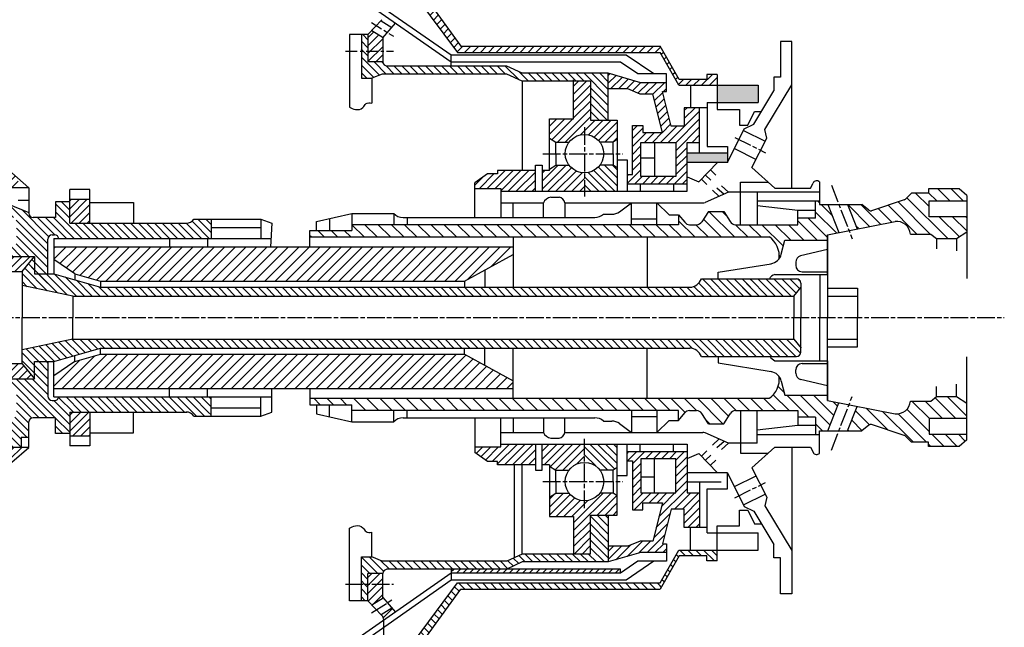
# Model space of a CAD drawing. Header units: millimetres. Extents: x 612 to 1453, y -79 to 515.
# Tile 3 of 5: x 832 to 1166, y 79 to 286. Entities that reach past the tile are written whole.
import ezdxf

# ---------------------------------------------------------------- set-up
doc = ezdxf.new("R2010")
doc.units = ezdxf.units.MM
doc.linetypes.add('AM_ISO08W050x2', pattern=[9, 6, -0.75, 1.5, -0.75])
doc.linetypes.add('CENTER', pattern=[7, 4, -1, 1, -1])
doc.layers.add('AM_7', color=4, linetype='AM_ISO08W050x2', lineweight=25)
for name, color, linetype in [('Основной', 7, 'Continuous'), ('ось', 3, 'CENTER'), ('штрих', 191, 'Continuous')]:
    doc.layers.add(name, color=color, linetype=linetype)
pattern_1 = [(135, (-605.1486, -367.3792), (-1.3470384, -1.3470384), [])]
pattern_2 = [(45, (-605.1486, -367.3792), (-1.3470384, 1.3470384), [])]

msp = doc.modelspace()

# ---------------------------------------------------------------- hatches: boundary and pattern name
at = {"layer": 'штрих'}
h = msp.add_hatch(dxfattribs=at)
h.set_pattern_fill('ANSI31', color=256, scale=0.6, style=0)
h.set_pattern_definition(pattern_2)
h.paths.add_polyline_path([(800.19, 356.93), (796.17, 354.37), (796.28, 343.27, -0.016426), (800.19, 344.2)])
h.paths.add_polyline_path([(783.81, 246.36), (780.57, 246.36), (780.57, 231.16), (783.81, 231.16)])
h.paths.add_polyline_path([(855.36, 224.73), (848.51, 224.73), (848.51, 216.62), (855.36, 216.62)])
h.paths.add_polyline_path([(831.02, 228.6), (831.02, 231.76), (830.18, 232.51), (817.23, 232.51), (817.23, 228.6)])
h = msp.add_hatch(dxfattribs=at)
h.set_pattern_fill('ANSI31', color=256, scale=0.6, style=0)
h.set_pattern_definition(pattern_2)
h.paths.add_polyline_path([(958.26, 313.9), (956.52, 313.9), (956.52, 320.33), (942.96, 323.36), (942.96, 320.18), (952.82, 317.58), (952.82, 307.66), (955.02, 305.64), (955.02, 301.82, -0.55827), (958.94, 303.01), (980.04, 274.6), (1048.78, 274.6), (1048.78, 276.71), (981.16, 276.71), (960.01, 305.98), (958.26, 305.98)])
h = msp.add_hatch(dxfattribs=at)
h.set_pattern_fill('ANSI31', color=256, scale=0.6, angle=90, style=0)
h.set_pattern_definition(pattern_1)
h.paths.add_polyline_path([(949.7, 280.64), (947.45, 280.64), (947.45, 275.05), (949.7, 275.05)])
h = msp.add_hatch(dxfattribs=at)
h.set_pattern_fill('ANSI31', color=256, scale=0.6, style=0)
h.set_pattern_definition(pattern_2)
h.paths.add_polyline_path([(954.69, 279.55), (954.8, 279.67), (951.02, 282.05), (949.7, 280.64), (949.7, 275.05), (954.69, 275.05)])
h.paths.add_polyline_path([(954.69, 275.05), (949.7, 275.05), (949.7, 271.41), (954.69, 271.41)])
h = msp.add_hatch(dxfattribs=at)
h.set_pattern_fill('ANSI31', color=256, scale=0.6, angle=90, style=0)
h.set_pattern_definition(pattern_1)
h.paths.add_polyline_path([(1025.19, 251.57), (1031.23, 251.57), (1031.23, 267.51), (1001.98, 267.51), (996.83, 269.96), (956.13, 269.96, -0.350163), (954.69, 271.41), (949.7, 271.41), (949.7, 275.05), (947.45, 275.05), (947.45, 265.8), (951.04, 265.8), (954.48, 267.25), (996.83, 267.25), (1001.98, 264.8), (1025.19, 264.8)])
h.paths.add_polyline_path([(1034.26, 227.47), (1034.26, 235.42), (1032.86, 236.29), (1028.38, 236.29, -0.236068), (1023.15, 233.68), (1023.15, 227.47)])
h.paths.add_polyline_path([(1028.38, 132.83), (1032.86, 132.83), (1034.26, 133.7), (1034.26, 141.65), (1023.15, 141.65), (1023.15, 135.45, -0.236068)])
h.paths.add_polyline_path([(1031.23, 117.56), (1025.19, 117.56), (1025.19, 104.33), (1001.98, 104.33), (996.83, 101.88), (954.48, 101.88), (951.04, 103.32), (947.45, 103.32), (947.45, 94.08), (949.7, 94.08), (949.7, 97.72), (954.69, 97.72, -0.350163), (956.13, 99.17), (996.83, 99.17), (1001.98, 101.62), (1031.23, 101.62)])
h = msp.add_hatch(dxfattribs=at)
h.set_pattern_fill('ANSI31', color=256, scale=0.6, style=0)
h.set_pattern_definition(pattern_2)
h.paths.add_polyline_path([(1068.21, 267.12), (1064.7, 267.12), (1064.7, 265.4), (1055.3, 265.4), (1048.78, 276.71), (1048.78, 274.6), (1055.16, 263.44), (1068.21, 263.44)])
h = msp.add_hatch(dxfattribs=at)
h.set_pattern_fill('ANSI31', color=256, scale=0.6, style=0)
h.set_pattern_definition(pattern_2)
h.paths.add_polyline_path([(1057, 249.61), (1052.51, 249.61), (1049.64, 261.29), (1050.97, 261.29), (1050.97, 264.28), (1042.23, 264.28), (1031.23, 267.51), (1031.23, 262.19), (1037.88, 262.19), (1042.05, 260.39), (1046.38, 260.39), (1049.57, 247.41), (1042.95, 247.41), (1042.95, 249.77), (1039.43, 249.77), (1039.43, 233.2), (1037.61, 233.2), (1037.61, 230.01), (1057.96, 230.01), (1057.96, 244.05), (1062.23, 244.05), (1062.23, 255.82), (1057, 255.82)])
h.paths.add_polyline_path([(1054.14, 244.06), (1054.14, 232.46), (1042.29, 232.46), (1042.29, 244.06)], flags=16)
h = msp.add_hatch(dxfattribs=at)
h.set_pattern_fill('ANSI31', color=256, scale=0.6, style=0)
h.set_pattern_definition(pattern_2)
h.paths.add_polyline_path([(1025.19, 251.57), (1025.19, 264.8), (1019.47, 264.8), (1019.47, 252.06), (1011.3, 252.06), (1011.3, 245.46), (1013.44, 244.13), (1017.92, 244.13, -0.5), (1028.38, 244.13), (1032.86, 244.13), (1034.26, 245.01), (1034.26, 251.57)])
h.paths.add_polyline_path([(1017.92, 236.29), (1013.44, 236.29), (1011.3, 234.96), (1011.3, 234.49), (1008.76, 234.49), (1008.76, 227.47), (1023.15, 227.47), (1023.15, 233.68, -0.236068)])
h.paths.add_polyline_path([(993.66, 234.49), (993.66, 233.36), (990.21, 233.36), (985.91, 230.33), (985.91, 228.44), (994.72, 228.44), (994.72, 227.47), (1006.48, 227.47), (1006.48, 234.49)])
h.paths.add_polyline_path([(1006.48, 141.65), (994.72, 141.65), (994.72, 140.69), (985.91, 140.69), (985.91, 138.8), (990.21, 135.76), (993.66, 135.76), (993.66, 134.64), (1006.48, 134.64)])
h.paths.add_polyline_path([(1008.76, 141.65), (1008.76, 134.64), (1011.3, 134.64), (1011.3, 134.16), (1013.44, 132.83), (1017.92, 132.83, -0.236068), (1023.15, 135.45), (1023.15, 141.65)])
h.paths.add_polyline_path([(1019.47, 117.07), (1019.47, 104.33), (1025.19, 104.33), (1025.19, 117.56), (1034.26, 117.56), (1034.26, 124.12), (1032.86, 124.99), (1028.38, 124.99, -0.5), (1017.92, 124.99), (1013.44, 124.99), (1011.3, 123.66), (1011.3, 117.07)])
h = msp.add_hatch(color=256, dxfattribs=at)
h.paths.add_polyline_path([(1068.21, 263.44), (1068.21, 257.56), (1082.03, 257.56), (1082.03, 263.44)])
h.paths.add_polyline_path([(1071.63, 237.2), (1071.63, 240.38), (1057.96, 240.38), (1057.96, 237.2)])
h = msp.add_hatch(dxfattribs=at)
h.set_pattern_fill('ANSI31', color=256, scale=0.6, angle=90, style=0)
h.set_pattern_definition(pattern_1)
h.paths.add_polyline_path([(896.48, 216.62), (848.51, 216.62), (848.51, 223.88), (843.7, 223.88), (843.7, 218.53), (836.04, 218.53, -0.414214), (834.6, 219.97), (834.6, 220.22), (827.19, 223.32), (827.19, 228.6), (764.73, 228.6), (764.73, 234.34), (762.3, 234.34), (759.32, 229.85), (759.32, 223.35), (778.11, 223.35, -0.414214), (778.83, 222.63), (778.83, 221.36, 0.414214), (779.55, 220.64), (811.27, 220.64, 0.371364), (811.97, 221.29, -0.414214), (814.13, 223.45), (816.68, 223.45, -0.414214), (818.84, 221.29), (818.84, 219.25, -0.067806), (818.76, 218.67), (828.99, 218.67, -0.414214), (830.43, 217.23), (830.43, 210.22, -0.414214), (828.99, 208.78), (817.62, 208.78), (817.62, 205.35), (836.55, 205.35), (836.55, 199.49), (841.08, 199.49), (841.08, 211.24, -0.414214), (842.52, 212.68), (843.35, 212.68, -0.373461), (844.78, 211.45), (896.48, 211.45)])
h.paths.add_polyline_path([(834.6, 149.16, -0.414214), (836.04, 150.6), (843.7, 150.6), (843.7, 145.25), (848.51, 145.25), (848.51, 152.51), (896.48, 152.51), (896.48, 157.68), (844.78, 157.68, -0.373461), (843.35, 156.44), (842.52, 156.44, -0.414214), (841.08, 157.88), (841.08, 169.63), (836.55, 169.63), (836.55, 163.78), (817.62, 163.78), (817.62, 160.35), (828.99, 160.35, -0.414214), (830.43, 158.91), (830.43, 151.9, -0.414214), (828.99, 150.46), (818.76, 150.46, -0.067806), (818.84, 149.88), (818.84, 147.84, -0.414214), (816.68, 145.68), (814.13, 145.68, -0.414214), (811.97, 147.84, 0.371364), (811.27, 148.48), (779.55, 148.48, 0.414214), (778.83, 147.76), (778.83, 146.5, -0.414214), (778.11, 145.78), (761.02, 145.78), (761.02, 134.79), (762.85, 134.79), (766.27, 140.52), (832.02, 140.52), (832.02, 143.91), (834.6, 143.91)])
h.paths.add_polyline_path([(843.11, 199.49), (836.55, 199.49), (836.55, 205.35), (832.31, 200.19), (832.31, 195.45), (849.53, 191.87), (1079.63, 191.87), (1079.63, 194.8), (1079.63, 197.7), (1062.87, 197.7, -0.272663), (1058.94, 194.86), (858.98, 194.86)])
h = msp.add_hatch(dxfattribs=at)
h.set_pattern_fill('ANSI31', color=256, angle=90, style=0)
h.set_pattern_definition([(135, (-605.1486, -367.3792), (-2.245064, -2.245064), [])])
h.paths.add_polyline_path([(1085.87, 211.94, -0.269926), (1089.21, 204.56, 0.098379), (1089.93, 206.09), (1091.13, 210.86), (1105.65, 210.86), (1105.65, 212.73), (1109.46, 213.47), (1105.76, 222.95), (1102.94, 222.95), (1102.94, 224.23), (1101.59, 224.23), (1101.59, 218.36), (1095.51, 218.36), (1095.51, 216.12), (1074.41, 216.12, -0.261352), (1072.57, 217.16), (1070.46, 220.61), (1065.21, 220.61), (1062.96, 217.11, -0.255198), (1061.14, 216.12), (1058.83, 216.12, -0.226202), (1057.15, 216.92), (1055.06, 219.51), (1055.06, 216.12), (944.24, 216.12), (944.24, 214.15), (929.95, 214.15), (929.95, 211.94)])
h.paths.add_polyline_path([(1131.62, 224.52), (1120.62, 220.88, -0.271459), (1119.62, 221.03), (1117.22, 222.95), (1112.42, 222.95), (1115.64, 214.69), (1128.52, 217.21, -0.422647), (1133.76, 212.9), (1140.69, 212.9), (1142.62, 211.38), (1149.4, 211.38), (1152.84, 213.64), (1152.84, 218.81), (1140.1, 218.81), (1140.1, 224.17), (1152.84, 224.17), (1152.84, 226.01), (1150.32, 228.27), (1139.93, 228.27), (1139.93, 226.85), (1134.15, 226.85), (1132.08, 224.78, -0.13383)])
h.paths.add_polyline_path([(929.95, 157.18), (929.95, 154.98), (944.24, 154.98), (944.24, 153), (1055.06, 153), (1055.06, 149.62), (1057.15, 152.2, -0.226202), (1058.83, 153), (1061.14, 153, -0.255198), (1062.96, 152.01), (1065.21, 148.51), (1070.46, 148.51), (1072.57, 151.97, -0.261352), (1074.41, 153), (1095.51, 153), (1095.51, 150.76), (1101.59, 150.76), (1101.59, 144.9), (1102.94, 144.9), (1102.94, 146.18), (1105.76, 146.18), (1109.46, 155.65), (1105.65, 156.4), (1105.65, 158.26), (1091.13, 158.26), (1089.93, 163.04, 0.098379), (1089.21, 164.56, -0.269926), (1085.87, 157.18)])
h.paths.add_polyline_path([(1131.62, 144.61, -0.13383), (1132.08, 144.34), (1134.15, 142.28), (1139.93, 142.28), (1139.93, 140.85), (1150.32, 140.85), (1152.84, 143.11), (1152.84, 144.96), (1140.1, 144.96), (1140.1, 150.31), (1152.84, 150.31), (1152.84, 155.49), (1149.4, 157.75), (1142.62, 157.75), (1140.69, 156.23), (1133.76, 156.23, -0.422647), (1128.52, 151.92), (1115.64, 154.44), (1112.42, 146.18), (1117.22, 146.18), (1119.62, 148.1, -0.271459), (1120.62, 148.24)])
h = msp.add_hatch(dxfattribs=at)
h.set_pattern_fill('ANSI31', color=256, scale=0.6, angle=90, style=0)
h.set_pattern_definition(pattern_1)
h.paths.add_polyline_path([(896.48, 218), (890.64, 218, -0.244215), (888.22, 216.62), (896.48, 216.62)])
h = msp.add_hatch(dxfattribs=at)
h.set_pattern_fill('ANSI31', color=256, scale=0.6, style=0)
h.set_pattern_definition(pattern_2)
h.paths.add_polyline_path([(817.62, 165.34), (817.62, 163.78), (836.55, 163.78), (832.31, 168.94), (765.08, 168.94), (765.08, 161.3), (770.35, 161.3), (770.35, 163.85), (776.56, 163.85), (786.03, 165.34)])
h.paths.add_polyline_path([(817.62, 205.35), (817.62, 203.79), (786.03, 203.79), (776.56, 205.27), (770.35, 205.27), (770.35, 207.83), (765.08, 207.83), (765.08, 200.19), (832.31, 200.19), (836.55, 205.35)])
h = msp.add_hatch(dxfattribs=at)
h.set_pattern_fill('ANSI31', color=256, scale=0.8, style=0)
h.set_pattern_definition([(45, (-605.1486, -367.3792), (-1.7960512, 1.7960512), [])])
h.paths.add_polyline_path([(998.96, 160.55), (998.96, 163.14), (982.47, 172.2), (858.98, 172.2), (850.27, 169.65), (843.11, 164.81), (843.11, 160.55)])
h.paths.add_polyline_path([(843.11, 208.57), (843.11, 204.31), (850.27, 199.47), (858.98, 196.93), (982.47, 196.93), (998.96, 205.99), (998.96, 208.57)])
h = msp.add_hatch(dxfattribs=at)
h.set_pattern_fill('ANSI31', color=256, scale=0.6, angle=90, style=0)
h.set_pattern_definition(pattern_1)
h.paths.add_polyline_path([(1094.21, 191.87), (1096.51, 194.7), (1096.51, 196.26, 0.414214), (1095.07, 197.7), (1062.87, 197.7, -0.272663), (1058.94, 194.86), (858.98, 194.86), (843.11, 199.49), (836.55, 199.49), (836.55, 205.35), (832.31, 200.19), (832.31, 195.45), (849.53, 191.87)])
h.paths.add_polyline_path([(1095.07, 171.42, 0.414214), (1096.51, 172.86), (1096.51, 174.42), (1094.21, 177.25), (849.53, 177.25), (832.31, 173.67), (832.31, 168.94), (836.55, 163.78), (836.55, 169.63), (843.11, 169.63), (858.98, 174.26), (1058.94, 174.26, -0.272663), (1062.87, 171.42)])
h = msp.add_hatch(dxfattribs=at)
h.set_pattern_fill('ANSI31', color=256, scale=0.6, style=0)
h.set_pattern_definition(pattern_2)
h.paths.add_polyline_path([(848.51, 144.39), (855.36, 144.39), (855.36, 152.51), (848.51, 152.51)])
h.paths.add_polyline_path([(830.18, 136.62), (834.6, 140.52), (817.23, 140.52), (817.23, 136.62)])
h.paths.add_polyline_path([(811.61, 116.95), (811.61, 123.3), (809.51, 125.4), (805.61, 125.4, -0.517794), (794.36, 125.4), (790.46, 125.4), (788.36, 123.3), (788.36, 116.95), (797.62, 116.95), (797.62, 104.18), (803.59, 104.18), (803.59, 108.24), (803.59, 116.95)])
h.paths.add_polyline_path([(799.98, 140.52), (799.98, 136.27, -0.243541), (805.61, 133.35), (809.51, 133.35), (811.61, 135.46), (811.61, 140.52)])
h.paths.add_polyline_path([(748.68, 92.61), (748.68, 108.5), (745.53, 108.5), (745.53, 89.11), (754.78, 75.7), (758.54, 78.29)])
h.paths.add_polyline_path([(772.56, 87.07), (776.54, 89.81), (771.89, 96.55), (771.89, 108.5), (768.75, 108.5), (768.75, 92.61)])
h = msp.add_hatch(dxfattribs=at)
h.set_pattern_fill('ANSI31', color=256, scale=0.6, angle=90, style=0)
h.set_pattern_definition(pattern_1)
h.paths.add_polyline_path([(888.22, 152.51, -0.244215), (890.64, 151.13), (896.48, 151.13), (896.48, 152.51)])
h = msp.add_hatch(dxfattribs=at)
h.set_pattern_fill('ANSI31', color=256, scale=0.6, style=0)
h.set_pattern_definition(pattern_2)
h.paths.add_polyline_path([(1052.51, 119.51), (1057, 119.51), (1057, 113.31), (1062.23, 113.31), (1062.23, 125.07), (1057.96, 125.07), (1057.96, 139.12), (1037.61, 139.12), (1037.61, 135.93), (1039.43, 135.93), (1039.43, 119.35), (1042.95, 119.35), (1042.95, 121.72), (1049.57, 121.72), (1046.38, 108.73), (1042.05, 108.73), (1037.88, 106.94), (1031.23, 106.94), (1031.23, 101.62), (1042.23, 104.84), (1050.97, 104.84), (1050.97, 107.83), (1049.64, 107.83)])
h.paths.add_polyline_path([(1042.29, 125.07), (1042.29, 136.67), (1054.14, 136.67), (1054.14, 125.07)], flags=16)
h = msp.add_hatch(dxfattribs=at)
h.set_pattern_fill('ANSI31', color=256, scale=0.6, angle=90, style=0)
h.set_pattern_definition(pattern_1)
h.paths.add_polyline_path([(1068.21, 105.68), (1059.14, 105.68), (1059.14, 103.72), (1064.7, 103.72), (1064.7, 102.01), (1068.21, 102.01)])
h.paths.add_polyline_path([(1059.14, 105.68), (1055.18, 105.68), (1048.78, 94.52), (1048.78, 92.42), (1055.3, 103.72), (1059.14, 103.72)])
h = msp.add_hatch(dxfattribs=at)
h.set_pattern_fill('ANSI31', color=256, scale=0.6, style=0)
h.set_pattern_definition(pattern_2)
h.paths.add_polyline_path([(954.69, 97.72), (949.7, 97.72), (949.7, 94.08), (954.69, 94.08)])
h.paths.add_polyline_path([(954.69, 94.08), (949.7, 94.08), (949.7, 88.48), (951.02, 87.07), (954.8, 89.45), (954.69, 89.58)])
h.paths.add_polyline_path([(959.01, 84.61), (957.75, 86.05), (954.12, 83.76), (954.44, 83.42, -0.190433), (955.02, 81.94), (955.02, 81.83)])
h = msp.add_hatch(dxfattribs=at)
h.set_pattern_fill('ANSI31', color=256, scale=0.5, style=0)
h.set_pattern_definition([(45, (-531.707, -367.3792), (-1.122532, 1.122532), [])])
h.paths.add_polyline_path([(1035.34, 99.17), (977.97, 99.17), (977.97, 97.81), (1035.34, 97.81)])
h = msp.add_hatch(dxfattribs=at)
h.set_pattern_fill('ANSI31', color=256, scale=0.6, angle=90, style=0)
h.set_pattern_definition(pattern_1)
h.paths.add_polyline_path([(947.45, 88.48), (949.7, 88.48), (949.7, 94.08), (947.45, 94.08)])
h = msp.add_hatch(dxfattribs=at)
h.set_pattern_fill('ANSI31', color=256, scale=0.6, angle=90, style=0)
h.set_pattern_definition(pattern_1)
h.paths.add_polyline_path([(1048.78, 94.52), (980.04, 94.52), (958.94, 66.11, -0.55827), (955.02, 67.31), (955.02, 63.14), (960.01, 63.14), (981.16, 92.42), (1048.78, 92.42)])

# ---------------------------------------------------------------- linework, layer by layer
at = {"layer": 'AM_7'}
for p, q in [((1023.15, 249.2), (1023.15, 225.68)), ((1074.12, 245.76), (1084.59, 240.49)), ((1009.01, 240.21), (1036.22, 240.21)), ((1106.91, 229.51), (1114, 211.36)), ((697.37, 184.56), (1165.6, 184.56)), ((1106.91, 139.62), (1114, 157.77)), ((1023.15, 119.93), (1023.15, 143.45)), ((1009.01, 128.91), (1036.22, 128.91)), ((1074.12, 123.36), (1084.59, 128.64)), ((942.03, 94.08), (958.34, 94.08)), ((950.86, 84.34), (958.31, 89.03))]:
    msp.add_line(p, q, dxfattribs=at)
at = {"layer": 'Основной'}
for p, q in [((977.97, 271.31), (880.44, 339.24)), ((977.97, 273.65), (899.69, 328.04)), ((960.01, 305.98), (981.16, 276.71)), ((958.87, 303.1), (980.04, 274.6)), ((954.44, 285.71), (949.7, 280.64)), ((954.12, 285.36), (957.75, 283.07)), ((954.69, 279.55), (959.01, 284.52)), ((943.37, 280.64), (943.37, 256.01)), ((949.7, 280.64), (943.37, 280.64)), ((947.45, 280.64), (947.45, 265.8)), ((949.7, 280.64), (949.7, 271.41)), ((951.02, 282.05), (954.8, 279.67)), ((954.69, 279.55), (954.69, 271.41)), ((1089.71, 278.3), (1089.71, 266.14)), ((1093.48, 278.3), (1089.71, 278.3)), ((1093.48, 228.48), (1093.48, 278.3)), ((980.04, 274.6), (1048.78, 274.6)), ((981.16, 276.71), (1048.78, 276.71)), ((1055.3, 265.4), (1048.78, 276.71)), ((1055.16, 263.44), (1048.78, 274.6)), ((954.69, 271.41), (949.7, 271.41)), ((977.97, 269.96), (977.97, 273.65)), ((1037.32, 273.65), (977.97, 273.65)), ((1035.34, 271.31), (977.97, 271.31)), ((1041.25, 267.28), (1035.34, 271.31)), ((1046.64, 267.28), (1037.32, 273.65)), ((996.83, 269.96), (956.13, 269.96)), ((1001.98, 267.51), (996.83, 269.96)), ((1031.23, 267.51), (1001.98, 267.51)), ((1042.23, 264.28), (1031.23, 267.51)), ((1031.23, 251.57), (1031.23, 267.51)), ((1050.97, 267.28), (1041.25, 267.28)), ((1050.97, 261.29), (1050.97, 267.28)), ((947.45, 265.8), (951.04, 265.8)), ((954.48, 267.25), (951.04, 265.8)), ((951.04, 265.8), (951.04, 257.41)), ((996.83, 267.25), (954.48, 267.25)), ((1001.98, 264.8), (996.83, 267.25)), ((1002.06, 264.8), (1002.06, 234.49)), ((1025.19, 264.8), (1002.06, 264.8)), ((1019.47, 252.06), (1019.47, 265.29)), ((1025.19, 264.8), (1025.19, 251.57)), ((1050.97, 264.28), (1042.23, 264.28)), ((1064.7, 265.4), (1055.3, 265.4)), ((1064.7, 267.12), (1064.7, 265.4)), ((1068.21, 267.12), (1064.7, 267.12)), ((1068.21, 267.12), (1068.21, 255.19)), ((1087.42, 266.14), (1087.42, 261.56)), ((1089.71, 266.14), (1087.42, 266.14)), ((1037.88, 262.19), (1031.23, 262.19)), ((1042.05, 260.39), (1037.88, 262.19)), ((1049.64, 261.29), (1050.97, 261.29)), ((1052.51, 249.61), (1049.64, 261.29)), ((1055.16, 263.44), (1082.03, 263.44)), ((1059.14, 263.44), (1059.14, 255.82)), ((1080.65, 250.25), (1087.42, 261.56)), ((1082.03, 263.44), (1082.03, 257.56)), ((1084.37, 248.38), (1093.48, 263.61)), ((1046.38, 260.39), (1042.05, 260.39)), ((1049.57, 247.41), (1046.38, 260.39)), ((1064.77, 257.56), (1082.03, 257.56)), ((1064.77, 257.56), (1064.77, 242.67)), ((1057, 255.82), (1057, 249.61)), ((1064.77, 255.82), (1057, 255.82)), ((1062.23, 240.38), (1062.23, 255.82)), ((1068.21, 255.19), (1075.73, 255.19)), ((1075.73, 255.19), (1075.73, 249.88)), ((1078.59, 249.88), (1080.8, 254.54)), ((1080.8, 254.54), (1083.22, 254.54)), ((1011.3, 252.06), (1019.47, 252.06)), ((1011.3, 234.49), (1011.3, 252.06)), ((1025.19, 251.57), (1034.26, 251.57)), ((1034.26, 251.57), (1034.26, 227.47)), ((1039.43, 249.77), (1042.95, 249.77)), ((1039.43, 233.2), (1039.43, 249.77)), ((1042.95, 249.77), (1042.95, 247.41)), ((1042.95, 247.41), (1049.57, 247.41)), ((1057, 249.61), (1052.51, 249.61)), ((1071.63, 237.2), (1077.38, 248.62)), ((1075.73, 249.88), (1078.59, 249.88)), ((1077.14, 248.13), (1084.48, 244.43)), ((1077.38, 248.62), (1080.65, 250.25)), ((1085.01, 245.5), (1084.37, 248.38)), ((1011.3, 245.46), (1013.44, 244.13)), ((1013.44, 244.13), (1017.92, 244.13)), ((1013.44, 240.21), (1013.44, 244.13)), ((1032.86, 244.13), (1028.38, 244.13)), ((1034.26, 245.01), (1032.86, 244.13)), ((1032.86, 240.21), (1032.86, 244.13)), ((1046.95, 244.06), (1046.95, 232.46)), ((1057.96, 244.05), (1062.23, 244.05)), ((1057.96, 227.47), (1057.96, 244.05)), ((1079.97, 235.48), (1085.01, 245.5)), ((1064.77, 242.67), (1071.63, 242.67)), ((1071.63, 242.67), (1071.63, 237.2)), ((1074.02, 241.93), (1081.35, 238.23)), ((1013.44, 240.21), (1013.44, 236.29)), ((1032.86, 240.21), (1032.86, 236.29)), ((1034.26, 238.09), (1037.61, 238.09)), ((1037.61, 238.09), (1037.61, 227.47)), ((1046.95, 238.67), (1042.29, 238.67)), ((1071.63, 240.38), (1057.96, 240.38)), ((1071.63, 237.2), (1057.96, 237.2)), ((1061.94, 230.65), (1068.31, 237.2)), ((1006.48, 234.49), (993.66, 234.49)), ((993.66, 234.49), (993.66, 233.36)), ((1006.48, 236.29), (1008.76, 236.29)), ((1006.48, 227.47), (1006.48, 236.29)), ((1008.76, 236.29), (1008.76, 227.47)), ((1011.3, 234.49), (1008.76, 234.49)), ((1011.3, 234.96), (1013.44, 236.29)), ((1013.44, 236.29), (1017.92, 236.29)), ((1032.86, 236.29), (1028.38, 236.29)), ((1034.26, 235.42), (1032.86, 236.29)), ((1067.7, 232.91), (1065.87, 234.69)), ((1079.97, 235.48), (1087.69, 228.48)), ((828.86, 233.67), (834.6, 228.6)), ((990.21, 233.36), (985.91, 230.33)), ((993.66, 233.36), (990.21, 233.36)), ((1037.61, 233.2), (1039.43, 233.2)), ((1057.96, 232.36), (1061.94, 230.65)), ((1064.68, 229.81), (1062.85, 231.59)), ((1066.04, 231.2), (1064.21, 232.98)), ((1076.09, 230.57), (1085.39, 230.57)), ((1076.09, 216.12), (1076.09, 230.57)), ((1102.94, 230.63), (1102.94, 222.95)), ((834.6, 228.6), (764.73, 228.6)), ((834.6, 228.6), (834.6, 219.97)), ((855.36, 228.05), (848.51, 228.05)), ((848.51, 216.62), (848.51, 228.05)), ((855.36, 216.62), (855.36, 228.05)), ((985.91, 218.56), (985.91, 230.33)), ((985.91, 228.44), (994.72, 228.44)), ((994.72, 228.44), (994.72, 218.56)), ((994.72, 227.47), (1057.96, 227.47)), ((1037.61, 230.01), (1057.96, 230.01)), ((1042.05, 230.01), (1042.05, 227.47)), ((1053.41, 230.01), (1053.41, 227.47)), ((1066.62, 227.79), (1068.87, 225.74)), ((1068.1, 228.62), (1070.51, 226.45)), ((1069.63, 229.3), (1072.04, 227.13)), ((1087.69, 228.48), (1099.83, 228.48)), ((1099.83, 228.48), (1100.69, 230.26)), ((1139.93, 228.27), (1139.93, 226.85)), ((1150.32, 228.27), (1139.93, 228.27)), ((1152.84, 226.01), (1150.32, 228.27)), ((831.02, 224.41), (834.6, 224.41)), ((843.7, 223.88), (843.7, 218.53)), ((848.51, 223.88), (843.7, 223.88)), ((848.51, 224.73), (855.36, 224.73)), ((1011.79, 225.46), (1014.56, 225.46)), ((1072.04, 227.13), (1064.13, 223.68)), ((1102.94, 227.13), (1072.04, 227.13)), ((1081.69, 227.13), (1081.69, 216.12)), ((1081.69, 224.23), (1102.94, 224.23)), ((1101.59, 218.36), (1101.59, 224.23)), ((1131.62, 224.52), (1120.49, 220.84)), ((1134.15, 226.85), (1132.08, 224.78)), ((1139.93, 226.85), (1134.15, 226.85)), ((1140.1, 224.17), (1152.84, 224.17)), ((1140.1, 218.81), (1140.1, 224.17)), ((1152.84, 226.01), (1152.84, 197.89)), ((827.19, 223.32), (834.6, 220.22)), ((855.36, 223.66), (870.14, 223.66)), ((870.14, 223.66), (870.14, 216.62)), ((994.72, 223.5), (1009.2, 223.5)), ((998.96, 218.56), (998.96, 223.5)), ((1009.2, 218.56), (1009.2, 223.5)), ((1016.48, 223.5), (1063.26, 223.5)), ((1016.48, 223.5), (1016.48, 218.56)), ((1035.05, 220.52), (1039.05, 223.5)), ((1039.05, 216.12), (1039.05, 223.52)), ((1047.71, 216.12), (1047.71, 223.52)), ((1047.71, 223.5), (1051.83, 219.51)), ((1065.21, 220.61), (1062.96, 217.11)), ((1065.21, 220.61), (1070.46, 220.61)), ((1070.46, 220.61), (1072.57, 217.16)), ((1081.69, 222.62), (1095.51, 221.06)), ((1095.51, 221.06), (1101.59, 221.06)), ((1095.51, 216.12), (1095.51, 221.06)), ((1102.94, 222.95), (1117.22, 222.95)), ((1105.76, 222.95), (1109.46, 213.47)), ((1112.42, 222.95), (1115.64, 214.69)), ((1119.62, 221.03), (1117.22, 222.95)), ((843.7, 218.53), (836.04, 218.53)), ((890.64, 218), (913.39, 218)), ((896.48, 218), (896.48, 211.45)), ((913.39, 218), (917.07, 216.62)), ((913.39, 218), (913.39, 211.45)), ((932.27, 217.25), (944.24, 219.95)), ((932.27, 214.15), (932.27, 217.25)), ((936.62, 218.23), (936.62, 214.15)), ((944.24, 219.95), (944.24, 214.15)), ((944.24, 219.95), (958.43, 219.95)), ((958.43, 219.95), (958.43, 216.12)), ((961.61, 218.56), (1026.71, 218.56)), ((962.95, 218.56), (962.95, 216.12)), ((1029.6, 219.67), (1032.47, 219.67)), ((1039.05, 218.13), (1047.71, 218.13)), ((1051.83, 219.51), (1055.06, 219.51)), ((1055.06, 219.51), (1055.06, 216.12)), ((1055.06, 219.51), (1057.15, 216.92)), ((1101.59, 218.36), (1095.51, 218.36)), ((1105.65, 212.73), (1128.52, 217.21)), ((1152.84, 218.81), (1140.1, 218.81)), ((848.51, 216.62), (888.22, 216.62)), ((896.48, 215.13), (913.39, 215.13)), ((917.07, 216.62), (916.61, 208.57)), ((929.95, 208.57), (929.95, 214.15)), ((929.95, 214.15), (944.24, 214.15)), ((1055.06, 216.12), (944.24, 216.12)), ((1058.83, 216.12), (1061.14, 216.12)), ((1074.41, 216.12), (1095.51, 216.12)), ((841.08, 199.49), (841.08, 211.24)), ((842.52, 212.68), (843.35, 212.68)), ((843.11, 211.45), (843.11, 199.49)), ((843.11, 211.45), (916.77, 211.45)), ((882.33, 211.45), (882.33, 208.57)), ((895.21, 211.45), (895.21, 208.57)), ((929.95, 211.94), (1085.87, 211.94)), ((998.96, 211.94), (998.96, 194.86)), ((1044.38, 211.94), (1044.38, 194.86)), ((1089.93, 206.09), (1091.13, 210.86)), ((1091.13, 210.86), (1105.65, 210.86)), ((1105.65, 212.73), (1105.65, 184.56)), ((1105.65, 199.18), (1105.65, 212.73)), ((1133.76, 212.9), (1140.69, 212.9)), ((1140.69, 212.9), (1142.62, 211.38)), ((1142.62, 211.38), (1142.62, 207.95)), ((1142.62, 211.38), (1149.4, 211.38)), ((1149.4, 211.38), (1152.84, 213.64)), ((1149.4, 211.38), (1149.4, 207.19)), ((843.11, 208.57), (998.96, 208.57)), ((1105.65, 207.66), (1096.49, 205.51)), ((817.62, 205.35), (836.55, 205.35)), ((832.31, 200.19), (836.55, 205.35)), ((836.55, 205.35), (836.55, 199.49)), ((850.27, 199.47), (843.11, 204.31)), ((982.47, 196.93), (998.96, 205.99)), ((989.3, 200.68), (989.3, 194.86)), ((1068.53, 199.96), (1086.44, 202.87)), ((1094.83, 203.41), (1094.83, 202.33)), ((765.08, 200.19), (832.31, 200.19)), ((832.31, 200.19), (832.31, 184.56)), ((836.55, 199.49), (843.11, 199.49)), ((843.11, 199.49), (858.98, 194.86)), ((850.27, 199.47), (850.27, 197.4)), ((850.27, 199.47), (858.98, 196.93)), ((1062.87, 197.7), (1095.07, 197.7)), ((1068.53, 197.7), (1068.53, 199.96)), ((1087.75, 199.18), (1105.65, 199.18)), ((1096.99, 200.17), (1105.65, 200.17)), ((1103.04, 199.18), (1103.04, 184.56)), ((849.53, 191.87), (832.31, 195.45)), ((858.98, 196.93), (858.98, 194.86)), ((858.98, 196.93), (982.47, 196.93)), ((858.98, 194.86), (1058.94, 194.86)), ((982.47, 196.93), (982.47, 194.86)), ((1094.21, 191.87), (1096.64, 194.86)), ((1096.51, 196.26), (1096.51, 184.56)), ((1105.65, 194.52), (1115.77, 194.52)), ((1115.77, 194.52), (1115.77, 184.56)), ((849.53, 191.87), (849.53, 184.56)), ((849.53, 191.87), (1094.21, 191.87)), ((1094.21, 191.87), (1094.21, 184.56)), ((1105.65, 191.87), (1115.77, 191.87)), ((832.31, 168.94), (832.31, 184.56)), ((849.53, 177.25), (849.53, 184.56)), ((1094.21, 177.25), (1094.21, 184.56)), ((1096.51, 172.86), (1096.51, 184.56)), ((1103.04, 169.95), (1103.04, 184.56)), ((1105.65, 156.4), (1105.65, 184.56)), ((1115.77, 174.61), (1115.77, 184.56)), ((849.53, 177.25), (832.31, 173.67)), ((849.53, 177.25), (1094.21, 177.25)), ((1094.21, 177.25), (1096.64, 174.26)), ((1105.65, 177.25), (1115.77, 177.25)), ((843.11, 169.63), (858.98, 174.26)), ((858.98, 174.26), (1058.94, 174.26)), ((858.98, 172.2), (858.98, 174.26)), ((982.47, 172.2), (982.47, 174.26)), ((989.3, 168.44), (989.3, 174.26)), ((998.96, 157.18), (998.96, 174.26)), ((1044.38, 157.18), (1044.38, 174.26)), ((1105.65, 174.61), (1115.77, 174.61)), ((850.27, 169.65), (858.98, 172.2)), ((850.27, 169.65), (850.27, 171.72)), ((858.98, 172.2), (982.47, 172.2)), ((982.47, 172.2), (998.96, 163.14)), ((1062.87, 171.42), (1095.07, 171.42)), ((1068.53, 171.42), (1068.53, 169.17)), ((1152.84, 143.11), (1152.84, 171.23)), ((832.31, 168.94), (765.08, 168.94)), ((832.31, 168.94), (836.55, 163.78)), ((836.55, 163.78), (836.55, 169.63)), ((836.55, 169.63), (843.11, 169.63)), ((841.08, 169.63), (841.08, 157.88)), ((850.27, 169.65), (843.11, 164.81)), ((843.11, 157.68), (843.11, 169.63)), ((1068.53, 169.17), (1086.44, 166.25)), ((1087.75, 169.95), (1105.65, 169.95)), ((1096.99, 168.96), (1105.65, 168.96)), ((1105.65, 169.95), (1105.65, 156.4)), ((817.62, 163.78), (836.55, 163.78)), ((1094.83, 165.72), (1094.83, 166.8)), ((843.11, 160.55), (998.96, 160.55)), ((882.33, 157.68), (882.33, 160.55)), ((895.21, 157.68), (895.21, 160.55)), ((917.07, 152.51), (917.07, 160.55)), ((929.95, 160.55), (929.95, 154.98)), ((1089.93, 163.04), (1091.13, 158.26)), ((1105.65, 161.46), (1096.49, 163.61)), ((1142.62, 157.75), (1142.62, 161.18)), ((1149.4, 157.75), (1149.4, 161.93)), ((843.11, 157.68), (917.07, 157.68)), ((896.48, 151.13), (896.48, 157.68)), ((913.39, 151.13), (913.39, 157.68)), ((929.95, 157.18), (1085.87, 157.18)), ((1091.13, 158.26), (1105.65, 158.26)), ((1140.69, 156.23), (1142.62, 157.75)), ((1142.62, 157.75), (1149.4, 157.75)), ((1149.4, 157.75), (1152.84, 155.49)), ((842.52, 156.44), (843.35, 156.44)), ((896.48, 154), (913.39, 154)), ((929.95, 154.98), (944.24, 154.98)), ((932.27, 154.98), (932.27, 151.87)), ((936.62, 150.89), (936.62, 154.98)), ((944.24, 149.17), (944.24, 154.98)), ((1105.65, 156.4), (1128.52, 151.92)), ((1105.65, 156.4), (1128.52, 151.92)), ((1105.76, 146.18), (1109.46, 155.65)), ((1112.42, 146.18), (1115.64, 154.44)), ((1133.76, 156.23), (1140.69, 156.23)), ((843.7, 150.6), (836.04, 150.6)), ((843.7, 145.25), (843.7, 150.6)), ((848.51, 152.51), (888.22, 152.51)), ((848.51, 152.51), (848.51, 141.08)), ((855.36, 152.51), (855.36, 141.08)), ((870.14, 145.46), (870.14, 152.51)), ((890.64, 151.13), (913.39, 151.13)), ((913.39, 151.13), (917.07, 152.51)), ((932.27, 151.87), (944.24, 149.17)), ((1055.06, 153), (944.24, 153)), ((958.43, 149.17), (958.43, 153)), ((961.61, 150.57), (1026.71, 150.57)), ((962.95, 150.57), (962.95, 153)), ((985.91, 150.57), (985.91, 138.8)), ((994.72, 140.69), (994.72, 150.57)), ((998.96, 150.57), (998.96, 145.63)), ((1009.2, 150.57), (1009.2, 145.63)), ((1016.48, 145.63), (1016.48, 150.57)), ((1039.05, 153), (1039.05, 145.6)), ((1039.05, 151), (1047.71, 151)), ((1047.71, 153), (1047.71, 145.6)), ((1055.06, 149.62), (1055.06, 153)), ((1055.06, 149.62), (1057.15, 152.2)), ((1058.83, 153), (1061.14, 153)), ((1065.21, 148.51), (1062.96, 152.01)), ((1070.46, 148.51), (1072.57, 151.97)), ((1074.41, 153), (1095.51, 153)), ((1076.09, 153), (1076.09, 138.56)), ((1081.69, 142), (1081.69, 153)), ((1095.51, 153), (1095.51, 148.07)), ((1101.59, 150.76), (1095.51, 150.76)), ((1101.59, 150.76), (1101.59, 144.9)), ((834.6, 140.52), (834.6, 149.16)), ((944.24, 149.17), (958.43, 149.17)), ((1029.6, 149.46), (1032.47, 149.46)), ((1035.05, 148.6), (1039.05, 145.63)), ((1047.71, 145.63), (1051.83, 149.62)), ((1051.83, 149.62), (1055.06, 149.62)), ((1065.21, 148.51), (1070.46, 148.51)), ((1081.69, 146.5), (1095.51, 148.07)), ((1095.51, 148.07), (1101.59, 148.07)), ((1119.62, 148.1), (1117.22, 146.18)), ((1131.62, 144.61), (1120.49, 148.29)), ((1152.84, 150.31), (1140.1, 150.31)), ((1140.1, 150.31), (1140.1, 144.96)), ((832.02, 143.91), (832.02, 140.52)), ((834.6, 143.91), (832.02, 143.91)), ((848.51, 145.25), (843.7, 145.25)), ((848.51, 144.39), (855.36, 144.39)), ((855.36, 145.46), (870.14, 145.46)), ((994.72, 145.63), (1009.2, 145.63)), ((1011.79, 143.67), (1014.56, 143.67)), ((1016.48, 145.63), (1063.26, 145.63)), ((1072.04, 142), (1064.13, 145.45)), ((1081.69, 144.9), (1102.94, 144.9)), ((1102.94, 138.49), (1102.94, 146.18)), ((1102.94, 146.18), (1117.22, 146.18)), ((1134.15, 142.28), (1132.08, 144.34)), ((1140.1, 144.96), (1152.84, 144.96)), ((834.6, 140.52), (766.27, 140.52)), ((828.86, 135.46), (834.6, 140.52)), ((855.36, 141.08), (848.51, 141.08)), ((985.91, 140.69), (994.72, 140.69)), ((994.72, 141.65), (1057.96, 141.65)), ((1006.48, 141.65), (1006.48, 132.83)), ((1008.76, 132.83), (1008.76, 141.65)), ((1034.26, 117.56), (1034.26, 141.65)), ((1037.61, 131.03), (1037.61, 141.65)), ((1042.05, 139.12), (1042.05, 141.65)), ((1053.41, 139.12), (1053.41, 141.65)), ((1057.96, 141.65), (1057.96, 125.07)), ((1066.62, 141.33), (1068.87, 143.38)), ((1068.1, 140.5), (1070.51, 142.67)), ((1069.63, 139.82), (1072.04, 142)), ((1081.69, 142), (1072.04, 142)), ((1079.97, 133.64), (1087.69, 140.65)), ((1087.69, 140.65), (1099.83, 140.65)), ((1093.48, 140.65), (1093.48, 90.82)), ((1099.83, 140.65), (1100.69, 138.86)), ((1139.93, 142.28), (1134.15, 142.28)), ((1139.93, 140.85), (1139.93, 142.28)), ((1150.32, 140.85), (1139.93, 140.85)), ((1152.84, 143.11), (1150.32, 140.85)), ((990.21, 135.76), (985.91, 138.8)), ((1037.61, 139.12), (1057.96, 139.12)), ((1057.96, 136.76), (1061.94, 138.48)), ((1061.94, 138.48), (1068.31, 131.93)), ((1064.68, 139.32), (1062.85, 137.54)), ((1066.04, 137.92), (1064.21, 136.14)), ((1076.09, 138.56), (1085.39, 138.56)), ((993.66, 135.76), (990.21, 135.76)), ((993.66, 134.64), (993.66, 135.76)), ((1006.48, 134.64), (993.66, 134.64)), ((999.4, 103.1), (999.4, 134.64)), ((1002.06, 104.33), (1002.06, 134.64)), ((1011.3, 134.64), (1008.76, 134.64)), ((1011.3, 134.64), (1011.3, 117.07)), ((1011.3, 134.16), (1013.44, 132.83)), ((1034.26, 133.7), (1032.86, 132.83)), ((1037.61, 135.93), (1039.43, 135.93)), ((1039.43, 135.93), (1039.43, 119.35)), ((1046.95, 125.07), (1046.95, 136.67)), ((1067.7, 136.22), (1065.87, 134.44)), ((1079.97, 133.64), (1085.01, 123.63)), ((1006.48, 132.83), (1008.76, 132.83)), ((1013.44, 132.83), (1017.92, 132.83)), ((1013.44, 128.91), (1013.44, 132.83)), ((1032.86, 132.83), (1028.38, 132.83)), ((1032.86, 128.91), (1032.86, 132.83)), ((1034.26, 131.03), (1037.61, 131.03)), ((1046.95, 130.46), (1042.29, 130.46)), ((1071.63, 131.93), (1057.96, 131.93)), ((1071.63, 126.46), (1071.63, 131.93)), ((1071.63, 131.93), (1077.38, 120.51)), ((1074.02, 127.2), (1081.35, 130.89)), ((1013.44, 128.91), (1013.44, 124.99)), ((1032.86, 128.91), (1032.86, 124.99)), ((1069.51, 128.74), (1057.96, 128.74)), ((1062.23, 128.74), (1062.23, 113.31)), ((1011.3, 123.66), (1013.44, 124.99)), ((1013.44, 124.99), (1017.92, 124.99)), ((1032.86, 124.99), (1028.38, 124.99)), ((1034.26, 124.12), (1032.86, 124.99)), ((1057.96, 125.07), (1062.23, 125.07)), ((1064.77, 111.57), (1064.77, 126.46)), ((1064.77, 126.46), (1071.63, 126.46)), ((1077.14, 121), (1084.48, 124.69)), ((1085.01, 123.63), (1084.37, 120.74)), ((1042.95, 119.35), (1042.95, 121.72)), ((1042.95, 121.72), (1049.57, 121.72)), ((1049.57, 121.72), (1046.38, 108.73)), ((1077.38, 120.51), (1080.65, 118.88)), ((1084.37, 120.74), (1093.48, 105.52)), ((1011.3, 117.07), (1019.47, 117.07)), ((1019.47, 117.07), (1019.47, 104.33)), ((1025.19, 104.33), (1025.19, 117.56)), ((1025.19, 117.56), (1034.26, 117.56)), ((1031.23, 117.56), (1031.23, 101.62)), ((1039.43, 119.35), (1042.95, 119.35)), ((1052.51, 119.51), (1049.64, 107.83)), ((1057, 119.51), (1052.51, 119.51)), ((1057, 113.31), (1057, 119.51)), ((1075.73, 113.93), (1075.73, 119.24)), ((1075.73, 119.24), (1078.59, 119.24)), ((1078.59, 119.24), (1080.8, 114.59)), ((1080.65, 118.88), (1087.42, 107.57)), ((1068.21, 102.01), (1068.21, 113.93)), ((1068.21, 113.93), (1075.73, 113.93)), ((1080.8, 114.59), (1083.22, 114.59)), ((943.37, 88.48), (943.37, 113.11)), ((951.04, 103.32), (951.04, 111.71)), ((1064.77, 113.31), (1057, 113.31)), ((1059.14, 105.68), (1059.14, 113.31)), ((1064.77, 111.57), (1082.03, 111.57)), ((1082.03, 105.68), (1082.03, 111.57)), ((1037.88, 106.94), (1031.23, 106.94)), ((1042.05, 108.73), (1037.88, 106.94)), ((1046.38, 108.73), (1042.05, 108.73)), ((1049.64, 107.83), (1050.97, 107.83)), ((1050.97, 107.83), (1050.97, 101.85)), ((1087.42, 102.99), (1087.42, 107.57)), ((1001.98, 104.33), (996.83, 101.88)), ((1025.19, 104.33), (1002.06, 104.33)), ((1042.23, 104.84), (1031.23, 101.62)), ((1050.97, 104.84), (1042.23, 104.84)), ((1048.78, 94.52), (1055.18, 105.68)), ((1055.3, 103.72), (1048.78, 92.42)), ((1055.18, 105.68), (1082.03, 105.68)), ((1064.7, 103.72), (1055.3, 103.72)), ((1064.7, 102.01), (1064.7, 103.72)), ((947.45, 88.48), (947.45, 103.32)), ((947.45, 103.32), (951.04, 103.32)), ((954.48, 101.88), (951.04, 103.32)), ((996.83, 101.88), (954.48, 101.88)), ((1001.98, 101.62), (996.83, 99.17)), ((1031.23, 101.62), (1001.98, 101.62)), ((1041.25, 101.85), (1035.34, 97.81)), ((1046.64, 101.85), (1037.32, 95.48)), ((1050.97, 101.85), (1041.25, 101.85)), ((1068.21, 102.01), (1064.7, 102.01)), ((1089.71, 102.99), (1087.42, 102.99)), ((1089.71, 90.82), (1089.71, 102.99)), ((977.97, 97.81), (901.87, 44.81)), ((954.69, 97.72), (949.7, 97.72)), ((949.7, 88.48), (949.7, 97.72)), ((954.69, 89.58), (954.69, 97.72)), ((1035.34, 99.17), (956.13, 99.17)), ((977.97, 99.17), (977.97, 95.48)), ((1035.34, 97.81), (977.97, 97.81)), ((1035.34, 97.81), (1035.34, 99.17)), ((977.97, 95.48), (902.7, 42.69)), ((958.87, 66.03), (980.04, 94.52)), ((1037.32, 95.48), (977.97, 95.48)), ((980.04, 94.52), (1048.78, 94.52)), ((960.01, 63.14), (981.16, 92.42)), ((981.16, 92.42), (1048.78, 92.42)), ((1093.48, 90.82), (1089.71, 90.82)), ((949.7, 88.48), (943.37, 88.48)), ((954.44, 83.42), (949.7, 88.48)), ((951.02, 87.07), (954.8, 89.45)), ((954.69, 89.58), (959.01, 84.6)), ((954.12, 83.76), (957.75, 86.05)), ((955.02, 51.25), (955.02, 81.94))]:
    msp.add_line(p, q, dxfattribs=at)
for points in [[(1042.29, 244.06), (1054.14, 244.06), (1054.14, 232.46), (1042.29, 232.46)], [(1042.29, 125.07), (1054.14, 125.07), (1054.14, 136.67), (1042.29, 136.67)]]:
    msp.add_lwpolyline(points, close=True, dxfattribs=at)
for centre in [(1023.15, 240.21), (1023.15, 128.91)]:
    msp.add_circle(centre, 6.53, dxfattribs=at)
for centre, radius, start, end in [((956.32, 271.58), 1.64, 186.2102, 263.4037), ((1101.96, 229.56), 1.45, 47.8435, 151.0605), ((1012.25, 222.16), 3.33, 98.0671, 156.2533), ((1014.1, 223.03), 2.47, 10.8556, 79.1225), ((1131.37, 225.49), 1, 284.4914, 314.9819), ((1032.47, 223.99), 4.32, 270, 306.6794), ((1063.26, 225.66), 2.16, 270, 293.5405), ((1120.24, 221.81), 1, 231.3579, 284.4914), ((836.04, 219.97), 1.44, 180, 270), ((888.1, 219.64), 3.02, 267.756, 327.1394), ((961.61, 222.88), 4.32, 222.6453, 270), ((1026.71, 222.88), 4.32, 270, 311.9426), ((1074.41, 218.28), 2.16, 211.413, 270), ((1129.05, 212.5), 4.73, 4.7814, 96.4262), ((1058.83, 218.28), 2.16, 219.0164, 270), ((1061.14, 218.28), 2.16, 270, 327.2648), ((842.52, 211.24), 1.44, 90, 180), ((843.35, 211.24), 1.44, 8.0853, 90), ((1081.21, 205.38), 8.05, 354.1756, 54.598), ((1085.74, 207.14), 4.32, 279.2446, 345.9275), ((1096.99, 203.41), 2.16, 103.2324, 180), ((1096.99, 202.33), 2.16, 180, 270), ((1058.49, 199.61), 4.77, 275.3714, 336.3781), ((1088.19, 196.71), 2.51, 100.0234, 156.6955), ((1095.07, 196.26), 1.44, 0, 90), ((1058.49, 169.51), 4.77, 23.6219, 84.6286), ((1088.75, 172.66), 2.89, 205.3194, 249.8018), ((1095.07, 172.86), 1.44, 270, 0), ((1096.99, 166.8), 2.16, 90, 180), ((1081.21, 163.74), 8.05, 305.402, 5.8244), ((1085.74, 161.99), 4.32, 14.0725, 80.7554), ((1096.99, 165.72), 2.16, 180, 256.7676), ((842.52, 157.88), 1.44, 180, 270), ((843.35, 157.88), 1.44, 270, 351.9147), ((1129.05, 156.62), 4.73, 263.5738, 355.2186), ((836.04, 149.16), 1.44, 90, 180), ((888.1, 149.49), 3.02, 32.8606, 92.244), ((961.61, 146.25), 4.32, 90, 137.3547), ((1026.71, 146.25), 4.32, 48.0574, 90), ((1058.83, 150.84), 2.16, 90, 140.9836), ((1061.14, 150.84), 2.16, 32.7352, 90), ((1074.41, 150.84), 2.16, 90, 148.587), ((1032.47, 145.14), 4.32, 53.3206, 90), ((1120.24, 147.32), 1, 75.5086, 128.6421), ((1012.25, 146.97), 3.33, 203.7467, 261.9329), ((1014.1, 146.09), 2.47, 280.8775, 349.1444), ((1063.26, 143.47), 2.16, 66.4595, 90), ((1131.37, 143.64), 1, 45.0181, 75.5086), ((1101.96, 139.57), 1.45, 208.9395, 312.1565), ((956.32, 97.54), 1.64, 96.5963, 173.7898), ((952.86, 81.94), 2.16, 0, 43.1277)]:
    msp.add_arc(centre, radius, start, end, dxfattribs=at)
for points in [[(943.37, 256.01), (945.47, 255.21), (947.96, 255.85), (949.03, 257.2), (951.04, 257.41)], [(943.37, 113.11), (945.47, 113.92), (947.96, 113.27), (949.03, 111.92), (951.04, 111.71)]]:
    msp.add_spline(points, degree=3, dxfattribs=at)
at = {"layer": 'ось'}
for p, q in [((950.86, 284.78), (958.31, 280.1)), ((942.03, 275.05), (958.34, 275.05))]:
    msp.add_line(p, q, dxfattribs=at)

doc.saveas('drawing.dxf')
